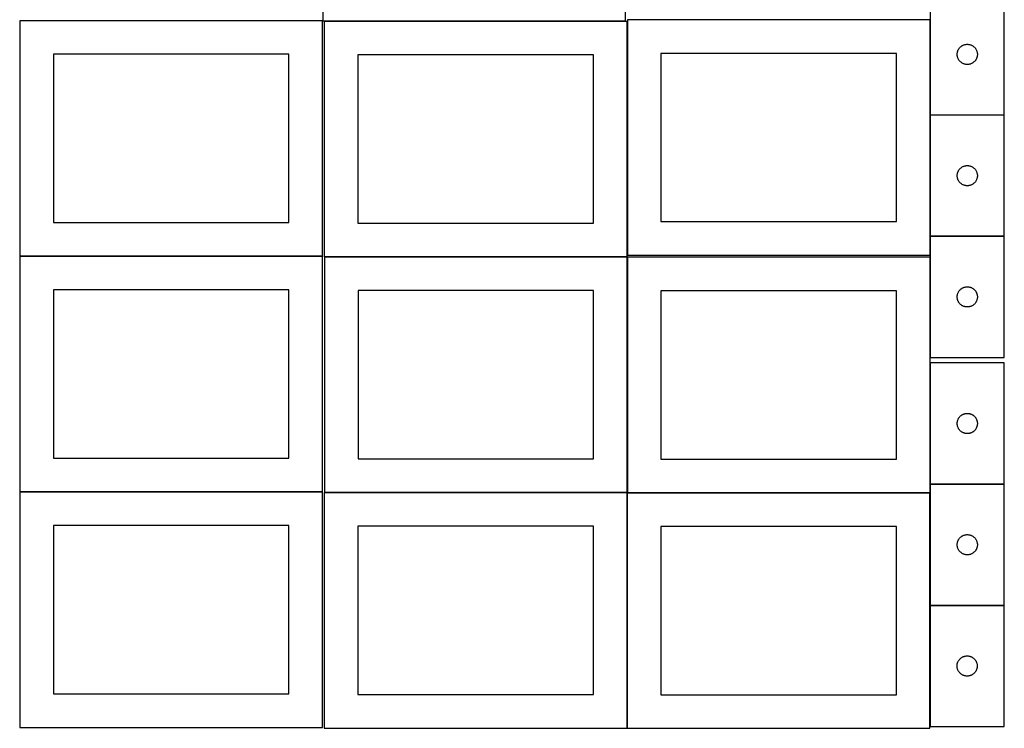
# Model space of a CAD drawing. Header units: millimetres. Extents: x 7 to 1493, y 7 to 2993.
# Tile 1 of 13: x 7 to 1470, y 7 to 1060. Entities that reach past the tile are written whole.
import ezdxf

# ---------------------------------------------------------------- set-up
doc = ezdxf.new("R2010")
doc.units = ezdxf.units.MM
doc.layers.add('COMMON', color=5, linetype='CONTINUOUS', true_color=0x0000ff)
doc.layers.add('CUT', color=7, linetype='CONTINUOUS', true_color=0x000000)

msp = doc.modelspace()

# ---------------------------------------------------------------- linework, layer by layer
at = {"layer": 'COMMON'}
for p, q in [((1359.574234, 1059.674326), (909.574234, 1059.674326)), ((1359.674234, 1059.574325), (1359.674234, 918.12296)), ((1359.674234, 917.922959), (1359.674234, 737.922959)), ((1469.774235, 918.02296), (1359.774235, 918.02296)), ((1359.674234, 737.722958), (1359.674234, 709.574325)), ((1469.774235, 737.822959), (1359.774235, 737.822959)), ((456.524735, 708.149546), (6.524735, 708.149546)), ((909.059219, 707.176279), (459.374233, 707.176279)), ((909.474234, 357.076278), (909.474234, 706.724781)), ((1359.674234, 706.724781), (1359.674234, 557.722958)), ((1359.674234, 549.562186), (1359.674234, 369.562186)), ((1359.674234, 369.362185), (1359.674234, 356.724781)), ((1469.774235, 369.462186), (1359.774235, 369.462186)), ((456.524735, 357.949545), (6.524735, 357.949545)), ((909.120072, 356.976278), (459.374233, 356.976278)), ((909.220073, 6.876277), (909.220073, 356.52478)), ((1359.320073, 356.624781), (909.574234, 356.624781)), ((1359.420073, 189.162184), (1359.420073, 9.162184)), ((1359.774235, 189.262184), (1469.520074, 189.262184))]:
    msp.add_line(p, q, dxfattribs=at)
at = {"layer": 'CUT'}
for p, q in [((456.894506, 1407.994179), (456.894506, 1057.994179)), ((906.894506, 1057.994179), (906.894506, 1407.994179)), ((1359.774235, 1098.12296), (1359.774235, 918.12296)), ((1469.774235, 918.12296), (1469.774235, 1098.12296)), ((456.524735, 1058.249546), (6.524735, 1058.249546)), ((6.524735, 1058.249546), (6.524735, 708.249546)), ((456.524735, 708.249546), (456.524735, 1058.249546)), ((456.894506, 1057.994179), (906.894506, 1057.994179)), ((909.059219, 1057.276279), (459.059219, 1057.276279)), ((459.059219, 1057.276279), (459.059219, 707.276279)), ((909.059219, 707.276279), (909.059219, 1057.276279)), ((1359.574234, 1059.574325), (909.574234, 1059.574325)), ((909.574234, 1059.574325), (909.574234, 709.574325)), ((1359.574234, 709.574325), (1359.574234, 1059.574325)), ((1399.818972, 1009.280592), (1399.898395, 1010.048936)), ((1399.898395, 1010.048936), (1400.017266, 1010.812172)), ((1400.017266, 1010.812172), (1400.17527, 1011.568277)), ((1400.17527, 1011.568277), (1400.371987, 1012.315245)), ((1400.371987, 1012.315245), (1400.606897, 1013.051096)), ((1400.606897, 1013.051096), (1400.879376, 1013.773879)), ((1400.879376, 1013.773879), (1401.188701, 1014.481676)), ((1401.188701, 1014.481676), (1401.534053, 1015.172612)), ((1401.534053, 1015.172612), (1401.914516, 1015.844852)), ((1401.914516, 1015.844852), (1402.32908, 1016.496616)), ((1402.32908, 1016.496616), (1402.776646, 1017.126175)), ((1402.776646, 1017.126175), (1403.256028, 1017.731858)), ((1403.256028, 1017.731858), (1403.765955, 1018.31206)), ((1403.765955, 1018.31206), (1404.305073, 1018.865243)), ((1404.305073, 1018.865243), (1404.871953, 1019.389939)), ((1404.871953, 1019.389939), (1405.465093, 1019.884758)), ((1405.465093, 1019.884758), (1406.082919, 1020.348385)), ((1406.082919, 1020.348385), (1406.723792, 1020.779594)), ((1406.723792, 1020.779594), (1407.386014, 1021.177239)), ((1407.386014, 1021.177239), (1408.067828, 1021.540267)), ((1408.067828, 1021.540267), (1408.767427, 1021.867714)), ((1408.767427, 1021.867714), (1409.482954, 1022.158713)), ((1409.482954, 1022.158713), (1410.212513, 1022.412491)), ((1410.212513, 1022.412491), (1410.954168, 1022.628376)), ((1410.954168, 1022.628376), (1411.705954, 1022.805796)), ((1411.705954, 1022.805796), (1412.465876, 1022.944279)), ((1412.465876, 1022.944279), (1413.23192, 1023.043459)), ((1413.23192, 1023.043459), (1414.002054, 1023.103072)), ((1414.002054, 1023.103072), (1414.774235, 1023.12296)), ((1414.774235, 1023.12296), (1415.546416, 1023.103072)), ((1415.546416, 1023.103072), (1416.31655, 1023.043459)), ((1416.31655, 1023.043459), (1417.082594, 1022.944279)), ((1417.082594, 1022.944279), (1417.842516, 1022.805796)), ((1417.842516, 1022.805796), (1418.594302, 1022.628376)), ((1418.594302, 1022.628376), (1419.335958, 1022.412491)), ((1419.335958, 1022.412491), (1420.065516, 1022.158713)), ((1420.065516, 1022.158713), (1420.781044, 1021.867714)), ((1420.781044, 1021.867714), (1421.480642, 1021.540267)), ((1421.480642, 1021.540267), (1422.162456, 1021.177239)), ((1422.162456, 1021.177239), (1422.824678, 1020.779594)), ((1422.824678, 1020.779594), (1423.465552, 1020.348385)), ((1423.465552, 1020.348385), (1424.083377, 1019.884758)), ((1424.083377, 1019.884758), (1424.676517, 1019.389939)), ((1424.676517, 1019.389939), (1425.243397, 1018.865243)), ((1425.243397, 1018.865243), (1425.782516, 1018.31206)), ((1425.782516, 1018.31206), (1426.292442, 1017.731858)), ((1426.292442, 1017.731858), (1426.771824, 1017.126175)), ((1426.771824, 1017.126175), (1427.21939, 1016.496616)), ((1427.21939, 1016.496616), (1427.633955, 1015.844852)), ((1427.633955, 1015.844852), (1428.014417, 1015.172612)), ((1428.014417, 1015.172612), (1428.359769, 1014.481676)), ((1428.359769, 1014.481676), (1428.669095, 1013.773879)), ((1428.669095, 1013.773879), (1428.941574, 1013.051096)), ((1428.941574, 1013.051096), (1429.176483, 1012.315245)), ((1429.176483, 1012.315245), (1429.373201, 1011.568277)), ((1429.373201, 1011.568277), (1429.531204, 1010.812172)), ((1429.531204, 1010.812172), (1429.650075, 1010.048936)), ((1429.650075, 1010.048936), (1429.729498, 1009.280592)), ((406.524735, 1008.249546), (56.524735, 1008.249546)), ((56.524735, 1008.249546), (56.524735, 758.249546)), ((406.524735, 758.249546), (406.524735, 1008.249546)), ((859.059219, 1007.276279), (509.059219, 1007.276279)), ((509.059219, 1007.276279), (509.059219, 757.276279)), ((859.059219, 757.276279), (859.059219, 1007.276279)), ((1309.574234, 1009.574325), (959.574234, 1009.574325)), ((959.574234, 1009.574325), (959.574234, 759.574325)), ((1309.574234, 759.574325), (1309.574234, 1009.574325)), ((1399.779208, 1008.509179), (1399.818972, 1009.280592)), ((1399.779208, 1007.736742), (1399.779208, 1008.509179)), ((1399.818972, 1006.965328), (1399.779208, 1007.736742)), ((1399.898395, 1006.196985), (1399.818972, 1006.965328)), ((1400.017266, 1005.433749), (1399.898395, 1006.196985)), ((1400.17527, 1004.677644), (1400.017266, 1005.433749)), ((1400.371987, 1003.930676), (1400.17527, 1004.677644)), ((1400.606897, 1003.194825), (1400.371987, 1003.930676)), ((1400.879376, 1002.472042), (1400.606897, 1003.194825)), ((1401.188701, 1001.764245), (1400.879376, 1002.472042)), ((1401.534053, 1001.073309), (1401.188701, 1001.764245)), ((1401.914516, 1000.401068), (1401.534053, 1001.073309)), ((1402.32908, 999.749305), (1401.914516, 1000.401068)), ((1402.776646, 999.119746), (1402.32908, 999.749305)), ((1403.256028, 998.514063), (1402.776646, 999.119746)), ((1403.765955, 997.93386), (1403.256028, 998.514063)), ((1404.305073, 997.380678), (1403.765955, 997.93386)), ((1404.871953, 996.855981), (1404.305073, 997.380678)), ((1405.465093, 996.361163), (1404.871953, 996.855981)), ((1406.082919, 995.897535), (1405.465093, 996.361163)), ((1406.723792, 995.466327), (1406.082919, 995.897535)), ((1407.386014, 995.068682), (1406.723792, 995.466327)), ((1408.067828, 994.705654), (1407.386014, 995.068682)), ((1422.162456, 995.068682), (1421.480642, 994.705654)), ((1422.824678, 995.466327), (1422.162456, 995.068682)), ((1423.465552, 995.897535), (1422.824678, 995.466327)), ((1424.083377, 996.361163), (1423.465552, 995.897535)), ((1424.676517, 996.855981), (1424.083377, 996.361163)), ((1425.243397, 997.380678), (1424.676517, 996.855981)), ((1425.782516, 997.93386), (1425.243397, 997.380678)), ((1426.292442, 998.514063), (1425.782516, 997.93386)), ((1426.771824, 999.119746), (1426.292442, 998.514063)), ((1427.21939, 999.749305), (1426.771824, 999.119746)), ((1427.633955, 1000.401068), (1427.21939, 999.749305)), ((1428.014417, 1001.073309), (1427.633955, 1000.401068)), ((1428.359769, 1001.764245), (1428.014417, 1001.073309)), ((1428.669095, 1002.472042), (1428.359769, 1001.764245)), ((1428.941574, 1003.194825), (1428.669095, 1002.472042)), ((1429.176483, 1003.930676), (1428.941574, 1003.194825)), ((1429.373201, 1004.677644), (1429.176483, 1003.930676)), ((1429.531204, 1005.433749), (1429.373201, 1004.677644)), ((1429.650075, 1006.196985), (1429.531204, 1005.433749)), ((1429.729498, 1006.965328), (1429.650075, 1006.196985)), ((1429.729498, 1009.280592), (1429.769262, 1008.509179)), ((1429.769262, 1007.736742), (1429.729498, 1006.965328)), ((1429.769262, 1008.509179), (1429.769262, 1007.736742)), ((1408.767427, 994.378207), (1408.067828, 994.705654)), ((1409.482954, 994.087208), (1408.767427, 994.378207)), ((1410.212513, 993.83343), (1409.482954, 994.087208)), ((1410.954168, 993.617545), (1410.212513, 993.83343)), ((1411.705954, 993.440125), (1410.954168, 993.617545)), ((1412.465876, 993.301642), (1411.705954, 993.440125)), ((1413.23192, 993.202462), (1412.465876, 993.301642)), ((1414.002054, 993.142849), (1413.23192, 993.202462)), ((1414.774235, 993.12296), (1414.002054, 993.142849)), ((1415.546416, 993.142849), (1414.774235, 993.12296)), ((1416.31655, 993.202462), (1415.546416, 993.142849)), ((1417.082594, 993.301642), (1416.31655, 993.202462)), ((1417.842516, 993.440125), (1417.082594, 993.301642)), ((1418.594302, 993.617545), (1417.842516, 993.440125)), ((1419.335958, 993.83343), (1418.594302, 993.617545)), ((1420.065516, 994.087208), (1419.335958, 993.83343)), ((1420.781044, 994.378207), (1420.065516, 994.087208)), ((1421.480642, 994.705654), (1420.781044, 994.378207)), ((1359.774235, 918.12296), (1469.774235, 918.12296)), ((1469.774235, 917.922959), (1359.774235, 917.922959)), ((1359.774235, 917.922959), (1359.774235, 737.922959)), ((1469.774235, 737.922959), (1469.774235, 917.922959)), ((1400.879376, 833.573878), (1401.188701, 834.281675)), ((1401.188701, 834.281675), (1401.534053, 834.972611)), ((1401.534053, 834.972611), (1401.914516, 835.644851)), ((1401.914516, 835.644851), (1402.32908, 836.296615)), ((1402.32908, 836.296615), (1402.776646, 836.926174)), ((1402.776646, 836.926174), (1403.256028, 837.531857)), ((1403.256028, 837.531857), (1403.765955, 838.112059)), ((1403.765955, 838.112059), (1404.305073, 838.665242)), ((1404.305073, 838.665242), (1404.871953, 839.189938)), ((1404.871953, 839.189938), (1405.465093, 839.684757)), ((1405.465093, 839.684757), (1406.082919, 840.148384)), ((1406.082919, 840.148384), (1406.723792, 840.579593)), ((1406.723792, 840.579593), (1407.386014, 840.977238)), ((1407.386014, 840.977238), (1408.067828, 841.340266)), ((1408.067828, 841.340266), (1408.767427, 841.667713)), ((1408.767427, 841.667713), (1409.482954, 841.958712)), ((1409.482954, 841.958712), (1410.212513, 842.21249)), ((1410.212513, 842.21249), (1410.954168, 842.428375)), ((1410.954168, 842.428375), (1411.705954, 842.605795)), ((1411.705954, 842.605795), (1412.465876, 842.744278)), ((1412.465876, 842.744278), (1413.23192, 842.843458)), ((1413.23192, 842.843458), (1414.002054, 842.903071)), ((1414.002054, 842.903071), (1414.774235, 842.922959)), ((1414.774235, 842.922959), (1415.546416, 842.903071)), ((1415.546416, 842.903071), (1416.31655, 842.843458)), ((1416.31655, 842.843458), (1417.082594, 842.744278)), ((1417.082594, 842.744278), (1417.842516, 842.605795)), ((1417.842516, 842.605795), (1418.594302, 842.428375)), ((1418.594302, 842.428375), (1419.335958, 842.21249)), ((1419.335958, 842.21249), (1420.065516, 841.958712)), ((1420.065516, 841.958712), (1420.781044, 841.667713)), ((1420.781044, 841.667713), (1421.480642, 841.340266)), ((1421.480642, 841.340266), (1422.162456, 840.977238)), ((1422.162456, 840.977238), (1422.824678, 840.579593)), ((1422.824678, 840.579593), (1423.465552, 840.148384)), ((1423.465552, 840.148384), (1424.083377, 839.684757)), ((1424.083377, 839.684757), (1424.676517, 839.189938)), ((1424.676517, 839.189938), (1425.243397, 838.665242)), ((1425.243397, 838.665242), (1425.782516, 838.112059)), ((1425.782516, 838.112059), (1426.292442, 837.531857)), ((1426.292442, 837.531857), (1426.771824, 836.926174)), ((1426.771824, 836.926174), (1427.21939, 836.296615)), ((1427.21939, 836.296615), (1427.633955, 835.644851)), ((1427.633955, 835.644851), (1428.014417, 834.972611)), ((1428.014417, 834.972611), (1428.359769, 834.281675)), ((1428.359769, 834.281675), (1428.669095, 833.573878)), ((1399.779208, 828.309178), (1399.818972, 829.080591)), ((1399.779208, 827.536741), (1399.779208, 828.309178)), ((1399.818972, 826.765327), (1399.779208, 827.536741)), ((1399.818972, 829.080591), (1399.898395, 829.848935)), ((1399.898395, 825.996984), (1399.818972, 826.765327)), ((1399.898395, 829.848935), (1400.017266, 830.612171)), ((1400.017266, 825.233748), (1399.898395, 825.996984)), ((1400.017266, 830.612171), (1400.17527, 831.368276)), ((1400.17527, 824.477643), (1400.017266, 825.233748)), ((1400.17527, 831.368276), (1400.371987, 832.115244)), ((1400.371987, 823.730675), (1400.17527, 824.477643)), ((1400.371987, 832.115244), (1400.606897, 832.851095)), ((1400.606897, 822.994824), (1400.371987, 823.730675)), ((1400.606897, 832.851095), (1400.879376, 833.573878)), ((1400.879376, 822.272041), (1400.606897, 822.994824)), ((1401.188701, 821.564244), (1400.879376, 822.272041)), ((1401.534053, 820.873308), (1401.188701, 821.564244)), ((1401.914516, 820.201067), (1401.534053, 820.873308)), ((1402.32908, 819.549304), (1401.914516, 820.201067)), ((1402.776646, 818.919745), (1402.32908, 819.549304)), ((1427.21939, 819.549304), (1426.771824, 818.919745)), ((1427.633955, 820.201067), (1427.21939, 819.549304)), ((1428.014417, 820.873308), (1427.633955, 820.201067)), ((1428.359769, 821.564244), (1428.014417, 820.873308)), ((1428.669095, 822.272041), (1428.359769, 821.564244)), ((1428.669095, 833.573878), (1428.941574, 832.851095)), ((1428.941574, 822.994824), (1428.669095, 822.272041)), ((1428.941574, 832.851095), (1429.176483, 832.115244)), ((1429.176483, 823.730675), (1428.941574, 822.994824)), ((1429.176483, 832.115244), (1429.373201, 831.368276)), ((1429.373201, 824.477643), (1429.176483, 823.730675)), ((1429.373201, 831.368276), (1429.531204, 830.612171)), ((1429.531204, 825.233748), (1429.373201, 824.477643)), ((1429.531204, 830.612171), (1429.650075, 829.848935)), ((1429.650075, 825.996984), (1429.531204, 825.233748)), ((1429.650075, 829.848935), (1429.729498, 829.080591)), ((1429.729498, 826.765327), (1429.650075, 825.996984)), ((1429.729498, 829.080591), (1429.769262, 828.309178)), ((1429.769262, 827.536741), (1429.729498, 826.765327)), ((1429.769262, 828.309178), (1429.769262, 827.536741)), ((1403.256028, 818.314062), (1402.776646, 818.919745)), ((1403.765955, 817.733859), (1403.256028, 818.314062)), ((1404.305073, 817.180677), (1403.765955, 817.733859)), ((1404.871953, 816.65598), (1404.305073, 817.180677)), ((1405.465093, 816.161162), (1404.871953, 816.65598)), ((1406.082919, 815.697534), (1405.465093, 816.161162)), ((1406.723792, 815.266326), (1406.082919, 815.697534)), ((1407.386014, 814.868681), (1406.723792, 815.266326)), ((1408.067828, 814.505653), (1407.386014, 814.868681)), ((1408.767427, 814.178206), (1408.067828, 814.505653)), ((1409.482954, 813.887207), (1408.767427, 814.178206)), ((1410.212513, 813.633429), (1409.482954, 813.887207)), ((1410.954168, 813.417544), (1410.212513, 813.633429)), ((1411.705954, 813.240124), (1410.954168, 813.417544)), ((1412.465876, 813.101641), (1411.705954, 813.240124)), ((1413.23192, 813.002461), (1412.465876, 813.101641)), ((1414.002054, 812.942848), (1413.23192, 813.002461)), ((1414.774235, 812.922959), (1414.002054, 812.942848)), ((1415.546416, 812.942848), (1414.774235, 812.922959)), ((1416.31655, 813.002461), (1415.546416, 812.942848)), ((1417.082594, 813.101641), (1416.31655, 813.002461)), ((1417.842516, 813.240124), (1417.082594, 813.101641)), ((1418.594302, 813.417544), (1417.842516, 813.240124)), ((1419.335958, 813.633429), (1418.594302, 813.417544)), ((1420.065516, 813.887207), (1419.335958, 813.633429)), ((1420.781044, 814.178206), (1420.065516, 813.887207)), ((1421.480642, 814.505653), (1420.781044, 814.178206)), ((1422.162456, 814.868681), (1421.480642, 814.505653)), ((1422.824678, 815.266326), (1422.162456, 814.868681)), ((1423.465552, 815.697534), (1422.824678, 815.266326)), ((1424.083377, 816.161162), (1423.465552, 815.697534)), ((1424.676517, 816.65598), (1424.083377, 816.161162)), ((1425.243397, 817.180677), (1424.676517, 816.65598)), ((1425.782516, 817.733859), (1425.243397, 817.180677)), ((1426.292442, 818.314062), (1425.782516, 817.733859)), ((1426.771824, 818.919745), (1426.292442, 818.314062)), ((56.524735, 758.249546), (406.524735, 758.249546)), ((509.059219, 757.276279), (859.059219, 757.276279)), ((959.574234, 759.574325), (1309.574234, 759.574325)), ((1359.774235, 737.922959), (1469.774235, 737.922959)), ((1469.774235, 737.722958), (1359.774235, 737.722958)), ((1359.774235, 737.722958), (1359.774235, 557.722958)), ((1469.774235, 557.722958), (1469.774235, 737.722958)), ((6.524735, 708.249546), (456.524735, 708.249546)), ((456.524735, 708.049545), (6.524735, 708.049545)), ((6.524735, 708.049545), (6.524735, 358.049545)), ((456.524735, 358.049545), (456.524735, 708.049545)), ((459.059219, 707.276279), (909.059219, 707.276279)), ((909.374233, 707.076278), (459.374233, 707.076278)), ((459.374233, 707.076278), (459.374233, 357.076278)), ((909.374233, 357.076278), (909.374233, 707.076278)), ((909.574234, 709.574325), (1359.574234, 709.574325)), ((1359.574234, 706.724781), (909.574234, 706.724781)), ((909.574234, 706.724781), (909.574234, 356.724781)), ((1359.574234, 356.724781), (1359.574234, 706.724781)), ((1403.765955, 657.912058), (1404.305073, 658.465241)), ((1404.305073, 658.465241), (1404.871953, 658.989937)), ((1404.871953, 658.989937), (1405.465093, 659.484756)), ((1405.465093, 659.484756), (1406.082919, 659.948383)), ((1406.082919, 659.948383), (1406.723792, 660.379592)), ((1406.723792, 660.379592), (1407.386014, 660.777237)), ((1407.386014, 660.777237), (1408.067828, 661.140265)), ((1408.067828, 661.140265), (1408.767427, 661.467712)), ((1408.767427, 661.467712), (1409.482954, 661.758711)), ((1409.482954, 661.758711), (1410.212513, 662.012489)), ((1410.212513, 662.012489), (1410.954168, 662.228374)), ((1410.954168, 662.228374), (1411.705954, 662.405794)), ((1411.705954, 662.405794), (1412.465876, 662.544277)), ((1412.465876, 662.544277), (1413.23192, 662.643457)), ((1413.23192, 662.643457), (1414.002054, 662.70307)), ((1414.002054, 662.70307), (1414.774235, 662.722958)), ((1414.774235, 662.722958), (1415.546416, 662.70307)), ((1415.546416, 662.70307), (1416.31655, 662.643457)), ((1416.31655, 662.643457), (1417.082594, 662.544277)), ((1417.082594, 662.544277), (1417.842516, 662.405794)), ((1417.842516, 662.405794), (1418.594302, 662.228374)), ((1418.594302, 662.228374), (1419.335958, 662.012489)), ((1419.335958, 662.012489), (1420.065516, 661.758711)), ((1420.065516, 661.758711), (1420.781044, 661.467712)), ((1420.781044, 661.467712), (1421.480642, 661.140265)), ((1421.480642, 661.140265), (1422.162456, 660.777237)), ((1422.162456, 660.777237), (1422.824678, 660.379592)), ((1422.824678, 660.379592), (1423.465552, 659.948383)), ((1423.465552, 659.948383), (1424.083377, 659.484756)), ((1424.083377, 659.484756), (1424.676517, 658.989937)), ((1424.676517, 658.989937), (1425.243397, 658.465241)), ((1425.243397, 658.465241), (1425.782516, 657.912058)), ((406.524735, 658.049545), (56.524735, 658.049545)), ((56.524735, 658.049545), (56.524735, 408.049545)), ((406.524735, 408.049545), (406.524735, 658.049545)), ((859.374233, 657.076278), (509.374233, 657.076278)), ((509.374233, 657.076278), (509.374233, 407.076278)), ((859.374233, 407.076278), (859.374233, 657.076278)), ((1309.574234, 656.724781), (959.574234, 656.724781)), ((959.574234, 656.724781), (959.574234, 406.724781)), ((1309.574234, 406.724781), (1309.574234, 656.724781)), ((1399.779208, 648.109177), (1399.818972, 648.88059)), ((1399.779208, 647.33674), (1399.779208, 648.109177)), ((1399.818972, 646.565326), (1399.779208, 647.33674)), ((1399.818972, 648.88059), (1399.898395, 649.648934)), ((1399.898395, 645.796983), (1399.818972, 646.565326)), ((1399.898395, 649.648934), (1400.017266, 650.41217)), ((1400.017266, 645.033747), (1399.898395, 645.796983)), ((1400.017266, 650.41217), (1400.17527, 651.168275)), ((1400.17527, 644.277642), (1400.017266, 645.033747)), ((1400.17527, 651.168275), (1400.371987, 651.915243)), ((1400.371987, 643.530674), (1400.17527, 644.277642)), ((1400.371987, 651.915243), (1400.606897, 652.651094)), ((1400.606897, 652.651094), (1400.879376, 653.373877)), ((1400.879376, 653.373877), (1401.188701, 654.081674)), ((1401.188701, 654.081674), (1401.534053, 654.77261)), ((1401.534053, 654.77261), (1401.914516, 655.44485)), ((1401.914516, 655.44485), (1402.32908, 656.096614)), ((1402.32908, 656.096614), (1402.776646, 656.726173)), ((1402.776646, 656.726173), (1403.256028, 657.331856)), ((1403.256028, 657.331856), (1403.765955, 657.912058)), ((1425.782516, 657.912058), (1426.292442, 657.331856)), ((1426.292442, 657.331856), (1426.771824, 656.726173)), ((1426.771824, 656.726173), (1427.21939, 656.096614)), ((1427.21939, 656.096614), (1427.633955, 655.44485)), ((1427.633955, 655.44485), (1428.014417, 654.77261)), ((1428.014417, 654.77261), (1428.359769, 654.081674)), ((1428.359769, 654.081674), (1428.669095, 653.373877)), ((1428.669095, 653.373877), (1428.941574, 652.651094)), ((1428.941574, 652.651094), (1429.176483, 651.915243)), ((1429.176483, 651.915243), (1429.373201, 651.168275)), ((1429.373201, 644.277642), (1429.176483, 643.530674)), ((1429.373201, 651.168275), (1429.531204, 650.41217)), ((1429.531204, 645.033747), (1429.373201, 644.277642)), ((1429.531204, 650.41217), (1429.650075, 649.648934)), ((1429.650075, 645.796983), (1429.531204, 645.033747)), ((1429.650075, 649.648934), (1429.729498, 648.88059)), ((1429.729498, 646.565326), (1429.650075, 645.796983)), ((1429.729498, 648.88059), (1429.769262, 648.109177)), ((1429.769262, 647.33674), (1429.729498, 646.565326)), ((1429.769262, 648.109177), (1429.769262, 647.33674)), ((1400.606897, 642.794823), (1400.371987, 643.530674)), ((1400.879376, 642.07204), (1400.606897, 642.794823)), ((1401.188701, 641.364243), (1400.879376, 642.07204)), ((1401.534053, 640.673307), (1401.188701, 641.364243)), ((1401.914516, 640.001066), (1401.534053, 640.673307)), ((1402.32908, 639.349303), (1401.914516, 640.001066)), ((1402.776646, 638.719744), (1402.32908, 639.349303)), ((1403.256028, 638.114061), (1402.776646, 638.719744)), ((1403.765955, 637.533858), (1403.256028, 638.114061)), ((1404.305073, 636.980676), (1403.765955, 637.533858)), ((1404.871953, 636.455979), (1404.305073, 636.980676)), ((1405.465093, 635.961161), (1404.871953, 636.455979)), ((1406.082919, 635.497533), (1405.465093, 635.961161)), ((1406.723792, 635.066325), (1406.082919, 635.497533)), ((1407.386014, 634.66868), (1406.723792, 635.066325)), ((1408.067828, 634.305652), (1407.386014, 634.66868)), ((1408.767427, 633.978205), (1408.067828, 634.305652)), ((1409.482954, 633.687206), (1408.767427, 633.978205)), ((1410.212513, 633.433428), (1409.482954, 633.687206)), ((1410.954168, 633.217543), (1410.212513, 633.433428)), ((1411.705954, 633.040123), (1410.954168, 633.217543)), ((1412.465876, 632.90164), (1411.705954, 633.040123)), ((1413.23192, 632.80246), (1412.465876, 632.90164)), ((1414.002054, 632.742847), (1413.23192, 632.80246)), ((1414.774235, 632.722958), (1414.002054, 632.742847)), ((1415.546416, 632.742847), (1414.774235, 632.722958)), ((1416.31655, 632.80246), (1415.546416, 632.742847)), ((1417.082594, 632.90164), (1416.31655, 632.80246)), ((1417.842516, 633.040123), (1417.082594, 632.90164)), ((1418.594302, 633.217543), (1417.842516, 633.040123)), ((1419.335958, 633.433428), (1418.594302, 633.217543)), ((1420.065516, 633.687206), (1419.335958, 633.433428)), ((1420.781044, 633.978205), (1420.065516, 633.687206)), ((1421.480642, 634.305652), (1420.781044, 633.978205)), ((1422.162456, 634.66868), (1421.480642, 634.305652)), ((1422.824678, 635.066325), (1422.162456, 634.66868)), ((1423.465552, 635.497533), (1422.824678, 635.066325)), ((1424.083377, 635.961161), (1423.465552, 635.497533)), ((1424.676517, 636.455979), (1424.083377, 635.961161)), ((1425.243397, 636.980676), (1424.676517, 636.455979)), ((1425.782516, 637.533858), (1425.243397, 636.980676)), ((1426.292442, 638.114061), (1425.782516, 637.533858)), ((1426.771824, 638.719744), (1426.292442, 638.114061)), ((1427.21939, 639.349303), (1426.771824, 638.719744)), ((1427.633955, 640.001066), (1427.21939, 639.349303)), ((1428.014417, 640.673307), (1427.633955, 640.001066)), ((1428.359769, 641.364243), (1428.014417, 640.673307)), ((1428.669095, 642.07204), (1428.359769, 641.364243)), ((1428.941574, 642.794823), (1428.669095, 642.07204)), ((1429.176483, 643.530674), (1428.941574, 642.794823)), ((1359.774235, 557.722958), (1469.774235, 557.722958)), ((1469.774235, 549.562186), (1359.774235, 549.562186)), ((1359.774235, 549.562186), (1359.774235, 369.562186)), ((1469.774235, 369.562186), (1469.774235, 549.562186)), ((1402.32908, 467.935841), (1402.776646, 468.5654)), ((1402.776646, 468.5654), (1403.256028, 469.171083)), ((1403.256028, 469.171083), (1403.765955, 469.751286)), ((1403.765955, 469.751286), (1404.305073, 470.304468)), ((1404.305073, 470.304468), (1404.871953, 470.829165)), ((1404.871953, 470.829165), (1405.465093, 471.323983)), ((1405.465093, 471.323983), (1406.082919, 471.787611)), ((1406.082919, 471.787611), (1406.723792, 472.218819)), ((1406.723792, 472.218819), (1407.386014, 472.616464)), ((1407.386014, 472.616464), (1408.067828, 472.979492)), ((1408.067828, 472.979492), (1408.767427, 473.306939)), ((1408.767427, 473.306939), (1409.482954, 473.597938)), ((1409.482954, 473.597938), (1410.212513, 473.851716)), ((1410.212513, 473.851716), (1410.954168, 474.067601)), ((1410.954168, 474.067601), (1411.705954, 474.245021)), ((1411.705954, 474.245021), (1412.465876, 474.383504)), ((1412.465876, 474.383504), (1413.23192, 474.482684)), ((1413.23192, 474.482684), (1414.002054, 474.542297)), ((1414.002054, 474.542297), (1414.774235, 474.562186)), ((1414.774235, 474.562186), (1415.546416, 474.542297)), ((1415.546416, 474.542297), (1416.31655, 474.482684)), ((1416.31655, 474.482684), (1417.082594, 474.383504)), ((1417.082594, 474.383504), (1417.842516, 474.245021)), ((1417.842516, 474.245021), (1418.594302, 474.067601)), ((1418.594302, 474.067601), (1419.335958, 473.851716)), ((1419.335958, 473.851716), (1420.065516, 473.597938)), ((1420.065516, 473.597938), (1420.781044, 473.306939)), ((1420.781044, 473.306939), (1421.480642, 472.979492)), ((1421.480642, 472.979492), (1422.162456, 472.616464)), ((1422.162456, 472.616464), (1422.824678, 472.218819)), ((1422.824678, 472.218819), (1423.465552, 471.787611)), ((1423.465552, 471.787611), (1424.083377, 471.323983)), ((1424.083377, 471.323983), (1424.676517, 470.829165)), ((1424.676517, 470.829165), (1425.243397, 470.304468)), ((1425.243397, 470.304468), (1425.782516, 469.751286)), ((1425.782516, 469.751286), (1426.292442, 469.171083)), ((1426.292442, 469.171083), (1426.771824, 468.5654)), ((1426.771824, 468.5654), (1427.21939, 467.935841)), ((1399.779208, 459.948404), (1399.818972, 460.719818)), ((1399.779208, 459.175967), (1399.779208, 459.948404)), ((1399.818972, 458.404554), (1399.779208, 459.175967)), ((1399.818972, 460.719818), (1399.898395, 461.488161)), ((1399.898395, 457.63621), (1399.818972, 458.404554)), ((1399.898395, 461.488161), (1400.017266, 462.251397)), ((1400.017266, 456.872974), (1399.898395, 457.63621)), ((1400.017266, 462.251397), (1400.17527, 463.007502)), ((1400.17527, 456.116869), (1400.017266, 456.872974)), ((1400.17527, 463.007502), (1400.371987, 463.75447)), ((1400.371987, 455.369901), (1400.17527, 456.116869)), ((1400.371987, 463.75447), (1400.606897, 464.490321)), ((1400.606897, 454.63405), (1400.371987, 455.369901)), ((1400.606897, 464.490321), (1400.879376, 465.213104)), ((1400.879376, 453.911267), (1400.606897, 454.63405)), ((1400.879376, 465.213104), (1401.188701, 465.920901)), ((1401.188701, 453.20347), (1400.879376, 453.911267)), ((1401.188701, 465.920901), (1401.534053, 466.611837)), ((1401.534053, 466.611837), (1401.914516, 467.284078)), ((1401.914516, 467.284078), (1402.32908, 467.935841)), ((1427.21939, 467.935841), (1427.633955, 467.284078)), ((1427.633955, 467.284078), (1428.014417, 466.611837)), ((1428.014417, 466.611837), (1428.359769, 465.920901)), ((1428.359769, 465.920901), (1428.669095, 465.213104)), ((1428.669095, 453.911267), (1428.359769, 453.20347)), ((1428.669095, 465.213104), (1428.941574, 464.490321)), ((1428.941574, 454.63405), (1428.669095, 453.911267)), ((1428.941574, 464.490321), (1429.176483, 463.75447)), ((1429.176483, 455.369901), (1428.941574, 454.63405)), ((1429.176483, 463.75447), (1429.373201, 463.007502)), ((1429.373201, 456.116869), (1429.176483, 455.369901)), ((1429.373201, 463.007502), (1429.531204, 462.251397)), ((1429.531204, 456.872974), (1429.373201, 456.116869)), ((1429.531204, 462.251397), (1429.650075, 461.488161)), ((1429.650075, 457.63621), (1429.531204, 456.872974)), ((1429.650075, 461.488161), (1429.729498, 460.719818)), ((1429.729498, 458.404554), (1429.650075, 457.63621)), ((1429.729498, 460.719818), (1429.769262, 459.948404)), ((1429.769262, 459.175967), (1429.729498, 458.404554)), ((1429.769262, 459.948404), (1429.769262, 459.175967)), ((1401.534053, 452.512534), (1401.188701, 453.20347)), ((1401.914516, 451.840294), (1401.534053, 452.512534)), ((1402.32908, 451.18853), (1401.914516, 451.840294)), ((1402.776646, 450.558971), (1402.32908, 451.18853)), ((1403.256028, 449.953288), (1402.776646, 450.558971)), ((1403.765955, 449.373086), (1403.256028, 449.953288)), ((1404.305073, 448.819903), (1403.765955, 449.373086)), ((1404.871953, 448.295207), (1404.305073, 448.819903)), ((1405.465093, 447.800389), (1404.871953, 448.295207)), ((1406.082919, 447.336761), (1405.465093, 447.800389)), ((1406.723792, 446.905552), (1406.082919, 447.336761)), ((1407.386014, 446.507907), (1406.723792, 446.905552)), ((1408.067828, 446.144879), (1407.386014, 446.507907)), ((1408.767427, 445.817432), (1408.067828, 446.144879)), ((1409.482954, 445.526433), (1408.767427, 445.817432)), ((1410.212513, 445.272655), (1409.482954, 445.526433)), ((1410.954168, 445.05677), (1410.212513, 445.272655)), ((1411.705954, 444.87935), (1410.954168, 445.05677)), ((1412.465876, 444.740867), (1411.705954, 444.87935)), ((1413.23192, 444.641687), (1412.465876, 444.740867)), ((1414.002054, 444.582074), (1413.23192, 444.641687)), ((1414.774235, 444.562186), (1414.002054, 444.582074)), ((1415.546416, 444.582074), (1414.774235, 444.562186)), ((1416.31655, 444.641687), (1415.546416, 444.582074)), ((1417.082594, 444.740867), (1416.31655, 444.641687)), ((1417.842516, 444.87935), (1417.082594, 444.740867)), ((1418.594302, 445.05677), (1417.842516, 444.87935)), ((1419.335958, 445.272655), (1418.594302, 445.05677)), ((1420.065516, 445.526433), (1419.335958, 445.272655)), ((1420.781044, 445.817432), (1420.065516, 445.526433)), ((1421.480642, 446.144879), (1420.781044, 445.817432)), ((1422.162456, 446.507907), (1421.480642, 446.144879)), ((1422.824678, 446.905552), (1422.162456, 446.507907)), ((1423.465552, 447.336761), (1422.824678, 446.905552)), ((1424.083377, 447.800389), (1423.465552, 447.336761)), ((1424.676517, 448.295207), (1424.083377, 447.800389)), ((1425.243397, 448.819903), (1424.676517, 448.295207)), ((1425.782516, 449.373086), (1425.243397, 448.819903)), ((1426.292442, 449.953288), (1425.782516, 449.373086)), ((1426.771824, 450.558971), (1426.292442, 449.953288)), ((1427.21939, 451.18853), (1426.771824, 450.558971)), ((1427.633955, 451.840294), (1427.21939, 451.18853)), ((1428.014417, 452.512534), (1427.633955, 451.840294)), ((1428.359769, 453.20347), (1428.014417, 452.512534)), ((56.524735, 408.049545), (406.524735, 408.049545)), ((509.374233, 407.076278), (859.374233, 407.076278)), ((959.574234, 406.724781), (1309.574234, 406.724781)), ((1359.774235, 369.562186), (1469.774235, 369.562186)), ((1469.774235, 369.362185), (1359.774235, 369.362185)), ((1359.774235, 369.362185), (1359.774235, 189.362185)), ((1469.774235, 189.362185), (1469.774235, 369.362185)), ((6.524735, 358.049545), (456.524735, 358.049545)), ((456.524735, 357.849544), (6.524735, 357.849544)), ((6.524735, 357.849544), (6.524735, 7.849544)), ((456.524735, 7.849544), (456.524735, 357.849544)), ((909.120072, 356.876277), (459.120072, 356.876277)), ((459.120072, 356.876277), (459.120072, 6.876277)), ((459.374233, 357.076278), (909.374233, 357.076278)), ((909.120072, 6.876277), (909.120072, 356.876277)), ((1359.320073, 356.52478), (909.320073, 356.52478)), ((909.320073, 356.52478), (909.320073, 6.52478)), ((909.574234, 356.724781), (1359.574234, 356.724781)), ((1359.320073, 6.52478), (1359.320073, 356.52478)), ((406.524735, 307.849544), (56.524735, 307.849544)), ((56.524735, 307.849544), (56.524735, 57.849544)), ((406.524735, 57.849544), (406.524735, 307.849544)), ((859.120072, 306.876277), (509.120072, 306.876277)), ((509.120072, 306.876277), (509.120072, 56.876277)), ((859.120072, 56.876277), (859.120072, 306.876277)), ((1309.320073, 306.52478), (959.320073, 306.52478)), ((959.320073, 306.52478), (959.320073, 56.52478)), ((1309.320073, 56.52478), (1309.320073, 306.52478)), ((1407.386014, 292.416463), (1408.067828, 292.779491)), ((1408.067828, 292.779491), (1408.767427, 293.106938)), ((1408.767427, 293.106938), (1409.482954, 293.397937)), ((1409.482954, 293.397937), (1410.212513, 293.651715)), ((1410.212513, 293.651715), (1410.954168, 293.8676)), ((1410.954168, 293.8676), (1411.705954, 294.04502)), ((1411.705954, 294.04502), (1412.465876, 294.183503)), ((1412.465876, 294.183503), (1413.23192, 294.282683)), ((1413.23192, 294.282683), (1414.002054, 294.342296)), ((1414.002054, 294.342296), (1414.774235, 294.362185)), ((1414.774235, 294.362185), (1415.546416, 294.342296)), ((1415.546416, 294.342296), (1416.31655, 294.282683)), ((1416.31655, 294.282683), (1417.082594, 294.183503)), ((1417.082594, 294.183503), (1417.842516, 294.04502)), ((1417.842516, 294.04502), (1418.594302, 293.8676)), ((1418.594302, 293.8676), (1419.335958, 293.651715)), ((1419.335958, 293.651715), (1420.065516, 293.397937)), ((1420.065516, 293.397937), (1420.781044, 293.106938)), ((1420.781044, 293.106938), (1421.480642, 292.779491)), ((1421.480642, 292.779491), (1422.162456, 292.416463)), ((1399.779208, 279.748403), (1399.818972, 280.519817)), ((1399.779208, 278.975966), (1399.779208, 279.748403)), ((1399.818972, 278.204553), (1399.779208, 278.975966)), ((1399.818972, 280.519817), (1399.898395, 281.28816)), ((1399.898395, 277.436209), (1399.818972, 278.204553)), ((1399.898395, 281.28816), (1400.017266, 282.051396)), ((1400.017266, 282.051396), (1400.17527, 282.807501)), ((1400.17527, 282.807501), (1400.371987, 283.554469)), ((1400.371987, 283.554469), (1400.606897, 284.29032)), ((1400.606897, 284.29032), (1400.879376, 285.013103)), ((1400.879376, 285.013103), (1401.188701, 285.7209)), ((1401.188701, 285.7209), (1401.534053, 286.411836)), ((1401.534053, 286.411836), (1401.914516, 287.084077)), ((1401.914516, 287.084077), (1402.32908, 287.73584)), ((1402.32908, 287.73584), (1402.776646, 288.365399)), ((1402.776646, 288.365399), (1403.256028, 288.971082)), ((1403.256028, 288.971082), (1403.765955, 289.551285)), ((1403.765955, 289.551285), (1404.305073, 290.104467)), ((1404.305073, 290.104467), (1404.871953, 290.629164)), ((1404.871953, 290.629164), (1405.465093, 291.123982)), ((1405.465093, 291.123982), (1406.082919, 291.58761)), ((1406.082919, 291.58761), (1406.723792, 292.018818)), ((1406.723792, 292.018818), (1407.386014, 292.416463)), ((1422.162456, 292.416463), (1422.824678, 292.018818)), ((1422.824678, 292.018818), (1423.465552, 291.58761)), ((1423.465552, 291.58761), (1424.083377, 291.123982)), ((1424.083377, 291.123982), (1424.676517, 290.629164)), ((1424.676517, 290.629164), (1425.243397, 290.104467)), ((1425.243397, 290.104467), (1425.782516, 289.551285)), ((1425.782516, 289.551285), (1426.292442, 288.971082)), ((1426.292442, 288.971082), (1426.771824, 288.365399)), ((1426.771824, 288.365399), (1427.21939, 287.73584)), ((1427.21939, 287.73584), (1427.633955, 287.084077)), ((1427.633955, 287.084077), (1428.014417, 286.411836)), ((1428.014417, 286.411836), (1428.359769, 285.7209)), ((1428.359769, 285.7209), (1428.669095, 285.013103)), ((1428.669095, 285.013103), (1428.941574, 284.29032)), ((1428.941574, 284.29032), (1429.176483, 283.554469)), ((1429.176483, 283.554469), (1429.373201, 282.807501)), ((1429.373201, 282.807501), (1429.531204, 282.051396)), ((1429.531204, 282.051396), (1429.650075, 281.28816)), ((1429.650075, 281.28816), (1429.729498, 280.519817)), ((1429.729498, 278.204553), (1429.650075, 277.436209)), ((1429.729498, 280.519817), (1429.769262, 279.748403)), ((1429.769262, 278.975966), (1429.729498, 278.204553)), ((1429.769262, 279.748403), (1429.769262, 278.975966)), ((1400.017266, 276.672973), (1399.898395, 277.436209)), ((1400.17527, 275.916868), (1400.017266, 276.672973)), ((1400.371987, 275.1699), (1400.17527, 275.916868)), ((1400.606897, 274.434049), (1400.371987, 275.1699)), ((1400.879376, 273.711266), (1400.606897, 274.434049)), ((1401.188701, 273.003469), (1400.879376, 273.711266)), ((1401.534053, 272.312533), (1401.188701, 273.003469)), ((1401.914516, 271.640293), (1401.534053, 272.312533)), ((1402.32908, 270.988529), (1401.914516, 271.640293)), ((1402.776646, 270.35897), (1402.32908, 270.988529)), ((1403.256028, 269.753287), (1402.776646, 270.35897)), ((1403.765955, 269.173085), (1403.256028, 269.753287)), ((1404.305073, 268.619902), (1403.765955, 269.173085)), ((1404.871953, 268.095206), (1404.305073, 268.619902)), ((1405.465093, 267.600388), (1404.871953, 268.095206)), ((1406.082919, 267.13676), (1405.465093, 267.600388)), ((1406.723792, 266.705551), (1406.082919, 267.13676)), ((1407.386014, 266.307906), (1406.723792, 266.705551)), ((1408.067828, 265.944878), (1407.386014, 266.307906)), ((1408.767427, 265.617431), (1408.067828, 265.944878)), ((1409.482954, 265.326432), (1408.767427, 265.617431)), ((1410.212513, 265.072654), (1409.482954, 265.326432)), ((1410.954168, 264.856769), (1410.212513, 265.072654)), ((1411.705954, 264.679349), (1410.954168, 264.856769)), ((1412.465876, 264.540866), (1411.705954, 264.679349)), ((1413.23192, 264.441686), (1412.465876, 264.540866)), ((1414.002054, 264.382073), (1413.23192, 264.441686)), ((1414.774235, 264.362185), (1414.002054, 264.382073)), ((1415.546416, 264.382073), (1414.774235, 264.362185)), ((1416.31655, 264.441686), (1415.546416, 264.382073)), ((1417.082594, 264.540866), (1416.31655, 264.441686)), ((1417.842516, 264.679349), (1417.082594, 264.540866)), ((1418.594302, 264.856769), (1417.842516, 264.679349)), ((1419.335958, 265.072654), (1418.594302, 264.856769)), ((1420.065516, 265.326432), (1419.335958, 265.072654)), ((1420.781044, 265.617431), (1420.065516, 265.326432)), ((1421.480642, 265.944878), (1420.781044, 265.617431)), ((1422.162456, 266.307906), (1421.480642, 265.944878)), ((1422.824678, 266.705551), (1422.162456, 266.307906)), ((1423.465552, 267.13676), (1422.824678, 266.705551)), ((1424.083377, 267.600388), (1423.465552, 267.13676)), ((1424.676517, 268.095206), (1424.083377, 267.600388)), ((1425.243397, 268.619902), (1424.676517, 268.095206)), ((1425.782516, 269.173085), (1425.243397, 268.619902)), ((1426.292442, 269.753287), (1425.782516, 269.173085)), ((1426.771824, 270.35897), (1426.292442, 269.753287)), ((1427.21939, 270.988529), (1426.771824, 270.35897)), ((1427.633955, 271.640293), (1427.21939, 270.988529)), ((1428.014417, 272.312533), (1427.633955, 271.640293)), ((1428.359769, 273.003469), (1428.014417, 272.312533)), ((1428.669095, 273.711266), (1428.359769, 273.003469)), ((1428.941574, 274.434049), (1428.669095, 273.711266)), ((1429.176483, 275.1699), (1428.941574, 274.434049)), ((1429.373201, 275.916868), (1429.176483, 275.1699)), ((1429.531204, 276.672973), (1429.373201, 275.916868)), ((1429.650075, 277.436209), (1429.531204, 276.672973)), ((1469.520074, 189.162184), (1359.520074, 189.162184)), ((1359.520074, 189.162184), (1359.520074, 9.162184)), ((1359.774235, 189.362185), (1469.774235, 189.362185)), ((1469.520074, 9.162184), (1469.520074, 189.162184)), ((1399.763104, 101.851395), (1399.921108, 102.6075)), ((1399.921108, 102.6075), (1400.117825, 103.354468)), ((1400.117825, 103.354468), (1400.352735, 104.090319)), ((1400.352735, 104.090319), (1400.625214, 104.813102)), ((1400.625214, 104.813102), (1400.93454, 105.520899)), ((1400.93454, 105.520899), (1401.279892, 106.211835)), ((1401.279892, 106.211835), (1401.660354, 106.884076)), ((1401.660354, 106.884076), (1402.074918, 107.535839)), ((1402.074918, 107.535839), (1402.522485, 108.165398)), ((1402.522485, 108.165398), (1403.001867, 108.771081)), ((1403.001867, 108.771081), (1403.511793, 109.351284)), ((1403.511793, 109.351284), (1404.050911, 109.904466)), ((1404.050911, 109.904466), (1404.617792, 110.429163)), ((1404.617792, 110.429163), (1405.210931, 110.923981)), ((1405.210931, 110.923981), (1405.828757, 111.387609)), ((1405.828757, 111.387609), (1406.469631, 111.818817)), ((1406.469631, 111.818817), (1407.131852, 112.216462)), ((1407.131852, 112.216462), (1407.813667, 112.57949)), ((1407.813667, 112.57949), (1408.513265, 112.906937)), ((1408.513265, 112.906937), (1409.228792, 113.197936)), ((1409.228792, 113.197936), (1409.958351, 113.451714)), ((1409.958351, 113.451714), (1410.700007, 113.667599)), ((1410.700007, 113.667599), (1411.451793, 113.845019)), ((1411.451793, 113.845019), (1412.211715, 113.983502)), ((1412.211715, 113.983502), (1412.977759, 114.082682)), ((1412.977759, 114.082682), (1413.747892, 114.142295)), ((1413.747892, 114.142295), (1414.520074, 114.162184)), ((1414.520074, 114.162184), (1415.292255, 114.142295)), ((1415.292255, 114.142295), (1416.062388, 114.082682)), ((1416.062388, 114.082682), (1416.828432, 113.983502)), ((1416.828432, 113.983502), (1417.588355, 113.845019)), ((1417.588355, 113.845019), (1418.34014, 113.667599)), ((1418.34014, 113.667599), (1419.081796, 113.451714)), ((1419.081796, 113.451714), (1419.811355, 113.197936)), ((1419.811355, 113.197936), (1420.526882, 112.906937)), ((1420.526882, 112.906937), (1421.22648, 112.57949)), ((1421.22648, 112.57949), (1421.908295, 112.216462)), ((1421.908295, 112.216462), (1422.570516, 111.818817)), ((1422.570516, 111.818817), (1423.21139, 111.387609)), ((1423.21139, 111.387609), (1423.829216, 110.923981)), ((1423.829216, 110.923981), (1424.422355, 110.429163)), ((1424.422355, 110.429163), (1424.989236, 109.904466)), ((1424.989236, 109.904466), (1425.528354, 109.351284)), ((1425.528354, 109.351284), (1426.03828, 108.771081)), ((1426.03828, 108.771081), (1426.517662, 108.165398)), ((1426.517662, 108.165398), (1426.965229, 107.535839)), ((1426.965229, 107.535839), (1427.379793, 106.884076)), ((1427.379793, 106.884076), (1427.760255, 106.211835)), ((1427.760255, 106.211835), (1428.105607, 105.520899)), ((1428.105607, 105.520899), (1428.414933, 104.813102)), ((1428.414933, 104.813102), (1428.687412, 104.090319)), ((1428.687412, 104.090319), (1428.922322, 103.354468)), ((1428.922322, 103.354468), (1429.119039, 102.6075)), ((1429.119039, 102.6075), (1429.277043, 101.851395)), ((1399.525046, 99.548402), (1399.564811, 100.319816)), ((1399.525046, 98.775965), (1399.525046, 99.548402)), ((1399.564811, 98.004552), (1399.525046, 98.775965)), ((1399.564811, 100.319816), (1399.644233, 101.088159)), ((1399.644233, 97.236208), (1399.564811, 98.004552)), ((1399.644233, 101.088159), (1399.763104, 101.851395)), ((1399.763104, 96.472972), (1399.644233, 97.236208)), ((1399.921108, 95.716867), (1399.763104, 96.472972)), ((1400.117825, 94.969899), (1399.921108, 95.716867)), ((1400.352735, 94.234048), (1400.117825, 94.969899)), ((1400.625214, 93.511265), (1400.352735, 94.234048)), ((1400.93454, 92.803468), (1400.625214, 93.511265)), ((1401.279892, 92.112532), (1400.93454, 92.803468)), ((1401.660354, 91.440292), (1401.279892, 92.112532)), ((1402.074918, 90.788528), (1401.660354, 91.440292)), ((1402.522485, 90.158969), (1402.074918, 90.788528)), ((1403.001867, 89.553286), (1402.522485, 90.158969)), ((1403.511793, 88.973084), (1403.001867, 89.553286)), ((1404.050911, 88.419901), (1403.511793, 88.973084)), ((1404.617792, 87.895205), (1404.050911, 88.419901)), ((1405.210931, 87.400387), (1404.617792, 87.895205)), ((1424.422355, 87.895205), (1423.829216, 87.400387)), ((1424.989236, 88.419901), (1424.422355, 87.895205)), ((1425.528354, 88.973084), (1424.989236, 88.419901)), ((1426.03828, 89.553286), (1425.528354, 88.973084)), ((1426.517662, 90.158969), (1426.03828, 89.553286)), ((1426.965229, 90.788528), (1426.517662, 90.158969)), ((1427.379793, 91.440292), (1426.965229, 90.788528)), ((1427.760255, 92.112532), (1427.379793, 91.440292)), ((1428.105607, 92.803468), (1427.760255, 92.112532)), ((1428.414933, 93.511265), (1428.105607, 92.803468)), ((1428.687412, 94.234048), (1428.414933, 93.511265)), ((1428.922322, 94.969899), (1428.687412, 94.234048)), ((1429.119039, 95.716867), (1428.922322, 94.969899)), ((1429.277043, 96.472972), (1429.119039, 95.716867)), ((1429.277043, 101.851395), (1429.395914, 101.088159)), ((1429.395914, 97.236208), (1429.277043, 96.472972)), ((1429.395914, 101.088159), (1429.475336, 100.319816)), ((1429.475336, 98.004552), (1429.395914, 97.236208)), ((1429.475336, 100.319816), (1429.515101, 99.548402)), ((1429.515101, 98.775965), (1429.475336, 98.004552)), ((1429.515101, 99.548402), (1429.515101, 98.775965)), ((1405.828757, 86.936759), (1405.210931, 87.400387)), ((1406.469631, 86.50555), (1405.828757, 86.936759)), ((1407.131852, 86.107905), (1406.469631, 86.50555)), ((1407.813667, 85.744877), (1407.131852, 86.107905)), ((1408.513265, 85.41743), (1407.813667, 85.744877)), ((1409.228792, 85.126431), (1408.513265, 85.41743)), ((1409.958351, 84.872653), (1409.228792, 85.126431)), ((1410.700007, 84.656768), (1409.958351, 84.872653)), ((1411.451793, 84.479348), (1410.700007, 84.656768)), ((1412.211715, 84.340865), (1411.451793, 84.479348)), ((1412.977759, 84.241685), (1412.211715, 84.340865)), ((1413.747892, 84.182072), (1412.977759, 84.241685)), ((1414.520074, 84.162184), (1413.747892, 84.182072)), ((1415.292255, 84.182072), (1414.520074, 84.162184)), ((1416.062388, 84.241685), (1415.292255, 84.182072)), ((1416.828432, 84.340865), (1416.062388, 84.241685)), ((1417.588355, 84.479348), (1416.828432, 84.340865)), ((1418.34014, 84.656768), (1417.588355, 84.479348)), ((1419.081796, 84.872653), (1418.34014, 84.656768)), ((1419.811355, 85.126431), (1419.081796, 84.872653)), ((1420.526882, 85.41743), (1419.811355, 85.126431)), ((1421.22648, 85.744877), (1420.526882, 85.41743)), ((1421.908295, 86.107905), (1421.22648, 85.744877)), ((1422.570516, 86.50555), (1421.908295, 86.107905)), ((1423.21139, 86.936759), (1422.570516, 86.50555)), ((1423.829216, 87.400387), (1423.21139, 86.936759)), ((56.524735, 57.849544), (406.524735, 57.849544)), ((509.120072, 56.876277), (859.120072, 56.876277)), ((959.320073, 56.52478), (1309.320073, 56.52478)), ((6.524735, 7.849544), (456.524735, 7.849544)), ((459.120072, 6.876277), (909.120072, 6.876277)), ((909.320073, 6.52478), (1359.320073, 6.52478)), ((1359.520074, 9.162184), (1469.520074, 9.162184))]:
    msp.add_line(p, q, dxfattribs=at)

doc.saveas('drawing.dxf')
